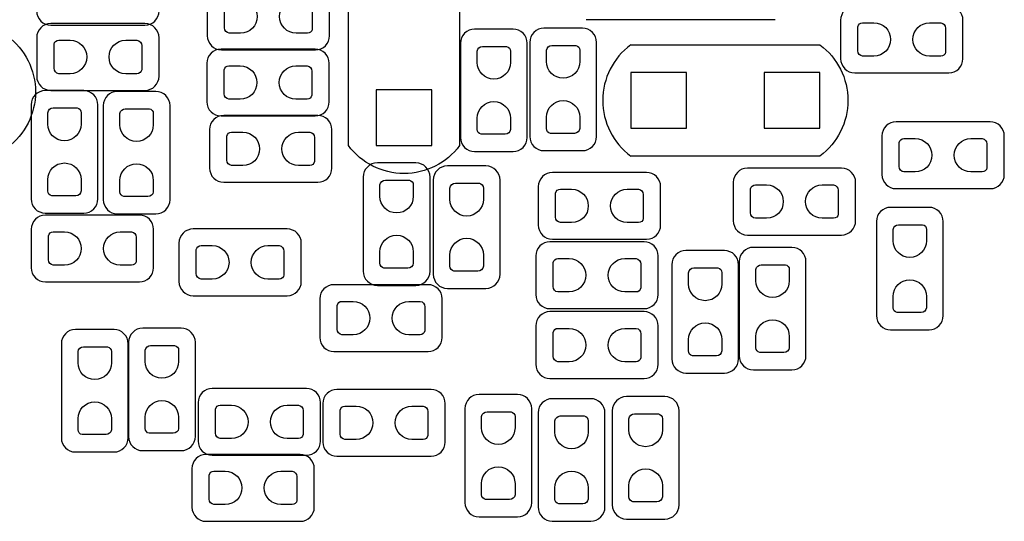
# Model space of a CAD drawing. Extents: x -19.8 to 77.6, y -11.3 to 44.7.
# Tile 6 of 11: x 33.5 to 42.3, y 19.4 to 23.9. Entities that reach past the tile are written whole.
import ezdxf

# ---------------------------------------------------------------- set-up
doc = ezdxf.new("R2010")
doc.units = 0
for name, color, linetype in [('PG_ASSEMBLY_BOTTOM', 12, 'CONTINUOUS'), ('PG_SILKSCREEN_BOTTOM', 7, 'CONTINUOUS'), ('PIN_BOTTOM', 52, 'CONTINUOUS')]:
    doc.layers.add(name, color=color, linetype=linetype)

msp = doc.modelspace()

# ---------------------------------------------------------------- linework, layer by layer
at = {"layer": 'PG_ASSEMBLY_BOTTOM'}
for points in [[(36.448111, 22.788245), (36.448111, 24.488267)], [(37.448109, 24.488267), (37.448109, 22.788245)], [(35.178746, 24.120373), (35.178746, 23.774171)], [(36.278845, 23.774171), (36.278845, 24.120373)], [(40.285492, 23.918342), (38.58547, 23.918342)], [(40.873451, 23.914303), (40.873451, 23.568101)], [(41.973551, 23.568101), (41.973551, 23.914303)], [(34.618168, 23.883645), (33.772069, 23.883645)], [(33.772119, 23.868888), (34.618219, 23.868888)], [(37.92855, 23.83409), (37.582348, 23.83409)], [(38.551891, 23.842015), (38.205689, 23.842015)], [(33.645069, 23.756645), (33.645069, 23.410443)], [(34.745168, 23.410443), (34.745168, 23.756645)], [(36.148543, 23.654182), (35.302444, 23.654182)], [(35.305746, 23.647171), (36.151845, 23.647171)], [(37.455348, 23.70709), (37.455348, 22.860991)], [(38.05555, 22.860991), (38.05555, 23.70709)], [(38.078689, 23.715015), (38.078689, 22.868915)], [(38.678891, 22.868915), (38.678891, 23.715015)], [(38.987146, 23.693018), (40.687168, 23.693018)], [(35.175444, 23.527182), (35.175444, 23.18098)], [(36.275543, 23.18098), (36.275543, 23.527182)], [(41.000451, 23.441101), (41.846551, 23.441101)], [(34.068029, 23.281183), (33.721827, 23.281183)], [(33.772069, 23.283443), (34.618168, 23.283443)], [(34.716898, 23.274071), (34.370696, 23.274071)], [(33.594827, 23.154183), (33.594827, 22.308083)], [(34.195029, 22.308083), (34.195029, 23.154183)], [(34.243696, 23.147071), (34.243696, 22.300971)], [(34.843898, 22.300971), (34.843898, 23.147071)], [(35.302444, 23.05398), (36.148543, 23.05398)], [(36.172648, 23.058095), (35.326549, 23.058095)], [(35.199549, 22.931095), (35.199549, 22.584893)], [(36.299648, 22.584893), (36.299648, 22.931095)], [(42.218381, 23.000919), (41.372282, 23.000919)], [(41.245282, 22.873919), (41.245282, 22.527717)], [(42.345381, 22.527717), (42.345381, 22.873919)], [(37.582348, 22.733991), (37.92855, 22.733991)], [(38.205689, 22.741915), (38.551891, 22.741915)], [(40.687168, 22.69302), (38.987146, 22.69302)], [(37.054587, 22.631933), (36.708385, 22.631933)], [(37.684227, 22.604781), (37.338025, 22.604781)], [(40.881529, 22.58441), (40.035429, 22.58441)], [(36.581385, 22.504933), (36.581385, 21.658834)], [(37.181587, 21.658834), (37.181587, 22.504933)], [(39.128471, 22.546031), (38.282372, 22.546031)], [(35.326549, 22.457893), (36.172648, 22.457893)], [(37.211025, 22.477781), (37.211025, 21.631681)], [(37.811227, 21.631681), (37.811227, 22.477781)], [(38.155372, 22.419031), (38.155372, 22.072829)], [(39.255471, 22.072829), (39.255471, 22.419031)], [(39.908429, 22.45741), (39.908429, 22.111208)], [(41.008529, 22.111208), (41.008529, 22.45741)], [(41.372282, 22.400717), (42.218381, 22.400717)], [(41.668929, 22.232645), (41.322727, 22.232645)], [(33.721827, 22.181083), (34.068029, 22.181083)], [(34.569121, 22.162795), (33.723021, 22.162795)], [(34.370696, 22.173971), (34.716898, 22.173971)], [(41.195727, 22.105645), (41.195727, 21.259546)], [(41.795929, 21.259546), (41.795929, 22.105645)], [(33.596021, 22.035795), (33.596021, 21.689593)], [(34.696121, 21.689593), (34.696121, 22.035795)], [(35.897642, 22.038767), (35.051543, 22.038767)], [(40.035429, 21.984208), (40.881529, 21.984208)], [(34.924543, 21.911767), (34.924543, 21.565565)], [(36.024642, 21.565565), (36.024642, 21.911767)], [(39.106094, 21.922689), (38.259995, 21.922689)], [(38.282372, 21.945829), (39.128471, 21.945829)], [(40.435276, 21.872981), (40.089074, 21.872981)], [(38.132995, 21.795689), (38.132995, 21.449487)], [(39.233094, 21.449487), (39.233094, 21.795689)], [(39.829207, 21.844254), (39.483005, 21.844254)], [(39.356005, 21.717254), (39.356005, 20.871155)], [(39.956207, 20.871155), (39.956207, 21.717254)], [(39.962074, 21.745981), (39.962074, 20.899882)], [(40.562276, 20.899882), (40.562276, 21.745981)], [(33.723021, 21.562593), (34.569121, 21.562593)], [(37.16401, 21.537981), (36.317911, 21.537981)], [(36.708385, 21.531834), (37.054587, 21.531834)], [(35.051543, 21.438565), (35.897642, 21.438565)], [(37.338025, 21.504681), (37.684227, 21.504681)], [(36.190911, 21.410981), (36.190911, 21.064779)], [(37.29101, 21.064779), (37.29101, 21.410981)], [(38.259995, 21.322487), (39.106094, 21.322487)], [(39.106399, 21.295639), (38.260299, 21.295639)], [(38.133299, 21.168639), (38.133299, 20.822437)], [(39.233399, 20.822437), (39.233399, 21.168639)], [(34.340267, 21.134857), (33.994065, 21.134857)], [(34.944583, 21.146973), (34.598381, 21.146973)], [(41.322727, 21.132546), (41.668929, 21.132546)], [(33.867065, 21.007857), (33.867065, 20.161758)], [(34.467267, 20.161758), (34.467267, 21.007857)], [(34.471381, 21.019973), (34.471381, 20.173874)], [(35.071583, 20.173874), (35.071583, 21.019973)], [(36.317911, 20.937779), (37.16401, 20.937779)], [(39.483005, 20.744155), (39.829207, 20.744155)], [(40.089074, 20.772882), (40.435276, 20.772882)], [(38.260299, 20.695437), (39.106399, 20.695437)], [(36.069803, 20.605496), (35.223704, 20.605496)], [(37.191391, 20.597114), (36.345292, 20.597114)], [(37.968936, 20.551927), (37.622734, 20.551927)], [(35.096704, 20.478496), (35.096704, 20.132294)], [(36.196803, 20.132294), (36.196803, 20.478496)], [(36.218292, 20.470114), (36.218292, 20.123912)], [(37.318391, 20.123912), (37.318391, 20.470114)], [(38.627558, 20.513827), (38.281356, 20.513827)], [(39.2938, 20.532344), (38.947598, 20.532344)], [(37.495734, 20.424927), (37.495734, 19.578828)], [(38.095936, 19.578828), (38.095936, 20.424927)], [(38.154356, 20.386827), (38.154356, 19.540728)], [(38.754558, 19.540728), (38.754558, 20.386827)], [(38.820598, 20.405344), (38.820598, 19.559245)], [(39.4208, 19.559245), (39.4208, 20.405344)], [(33.994065, 20.034758), (34.340267, 20.034758)], [(34.598381, 20.046874), (34.944583, 20.046874)], [(36.014203, 20.012406), (35.168103, 20.012406)], [(35.223704, 20.005294), (36.069803, 20.005294)], [(36.345292, 19.996912), (37.191391, 19.996912)], [(35.041103, 19.885406), (35.041103, 19.539204)], [(36.141203, 19.539204), (36.141203, 19.885406)], [(35.168103, 19.412204), (36.014203, 19.412204)], [(37.622734, 19.451828), (37.968936, 19.451828)], [(38.281356, 19.413728), (38.627558, 19.413728)], [(38.947598, 19.432245), (39.2938, 19.432245)]]:
    msp.add_lwpolyline(points, dxfattribs=at)
for points in [[(33.645119, 23.995888, 0.414214), (33.772119, 23.868888)], [(34.618219, 23.868888, 0.414253), (34.745219, 23.995888)], [(41.000451, 24.041303, 0.414253), (40.873451, 23.914303)], [(41.973551, 23.914303, 0.414214), (41.846551, 24.041303)], [(33.772069, 23.883645, 0.414135), (33.645069, 23.756645)], [(34.745168, 23.756645, 0.414174), (34.618168, 23.883645)], [(37.582348, 23.83409, 0.414214), (37.455348, 23.70709)], [(38.05555, 23.70709, 0.414135), (37.92855, 23.83409)], [(38.205689, 23.842015, 0.414214), (38.078689, 23.715015)], [(38.678891, 23.715015, 0.414135), (38.551891, 23.842015)], [(33.382737, 23.770107, -0.50391), (33.382737, 22.770313)], [(35.178746, 23.774171, 0.414174), (35.305746, 23.647171)], [(36.151845, 23.647171, 0.414135), (36.278845, 23.774171)], [(35.302444, 23.654182, 0.414253), (35.175444, 23.527182)], [(36.275543, 23.527182, 0.414214), (36.148543, 23.654182)], [(38.987044, 23.692917, 0.504928), (38.987044, 22.693122)], [(40.687269, 23.692917, -0.503873), (40.687269, 22.693122)], [(40.873451, 23.568101, 0.414174), (41.000451, 23.441101)], [(41.846551, 23.441101, 0.414135), (41.973551, 23.568101)], [(33.645069, 23.410443, 0.414214), (33.772069, 23.283443)], [(34.618168, 23.283443, 0.414253), (34.745168, 23.410443)], [(33.721827, 23.281183, 0.414174), (33.594827, 23.154183)], [(34.195029, 23.154183, 0.414253), (34.068029, 23.281183)], [(34.370696, 23.274071, 0.414174), (34.243696, 23.147071)], [(34.843898, 23.147071, 0.414253), (34.716898, 23.274071)], [(35.175444, 23.18098, 0.414174), (35.302444, 23.05398)], [(36.148543, 23.05398, 0.414135), (36.275543, 23.18098)], [(35.326549, 23.058095, 0.414253), (35.199549, 22.931095)], [(36.299648, 22.931095, 0.414214), (36.172648, 23.058095)], [(41.372282, 23.000919, 0.414253), (41.245282, 22.873919)], [(42.345381, 22.873919, 0.414214), (42.218381, 23.000919)], [(37.455348, 22.860991, 0.414253), (37.582348, 22.733991)], [(37.92855, 22.733991, 0.414174), (38.05555, 22.860991)], [(38.078689, 22.868915, 0.414253), (38.205689, 22.741915)], [(38.551891, 22.741915, 0.414174), (38.678891, 22.868915)], [(37.448007, 22.788143, -0.503873), (36.448213, 22.788143)], [(35.199549, 22.584893, 0.414174), (35.326549, 22.457893)], [(36.172648, 22.457893, 0.414135), (36.299648, 22.584893)], [(36.708385, 22.631933, 0.414214), (36.581385, 22.504933)], [(37.181587, 22.504933, 0.414135), (37.054587, 22.631933)], [(37.338025, 22.604781, 0.414214), (37.211025, 22.477781)], [(37.811227, 22.477781, 0.414135), (37.684227, 22.604781)], [(40.035429, 22.58441, 0.414135), (39.908429, 22.45741)], [(41.008529, 22.45741, 0.414174), (40.881529, 22.58441)], [(38.282372, 22.546031, 0.414253), (38.155372, 22.419031)], [(39.255471, 22.419031, 0.414214), (39.128471, 22.546031)], [(41.245282, 22.527717, 0.414174), (41.372282, 22.400717)], [(42.218381, 22.400717, 0.414135), (42.345381, 22.527717)], [(33.594827, 22.308083, 0.414135), (33.721827, 22.181083)], [(34.068029, 22.181083, 0.414214), (34.195029, 22.308083)], [(34.243696, 22.300971, 0.414135), (34.370696, 22.173971)], [(34.716898, 22.173971, 0.414214), (34.843898, 22.300971)], [(41.322727, 22.232645, 0.414174), (41.195727, 22.105645)], [(41.795929, 22.105645, 0.414253), (41.668929, 22.232645)], [(33.723021, 22.162795, 0.414135), (33.596021, 22.035795)], [(34.696121, 22.035795, 0.414174), (34.569121, 22.162795)], [(38.155372, 22.072829, 0.414174), (38.282372, 21.945829)], [(39.128471, 21.945829, 0.414135), (39.255471, 22.072829)], [(39.908429, 22.111208, 0.414214), (40.035429, 21.984208)], [(40.881529, 21.984208, 0.414253), (41.008529, 22.111208)], [(35.051543, 22.038767, 0.414253), (34.924543, 21.911767)], [(36.024642, 21.911767, 0.414214), (35.897642, 22.038767)], [(38.259995, 21.922689, 0.414253), (38.132995, 21.795689)], [(39.233094, 21.795689, 0.414214), (39.106094, 21.922689)], [(40.089074, 21.872981, 0.414214), (39.962074, 21.745981)], [(40.562276, 21.745981, 0.414135), (40.435276, 21.872981)], [(39.483005, 21.844254, 0.414214), (39.356005, 21.717254)], [(39.956207, 21.717254, 0.414135), (39.829207, 21.844254)], [(33.596021, 21.689593, 0.414214), (33.723021, 21.562593)], [(34.569121, 21.562593, 0.414253), (34.696121, 21.689593)], [(36.581385, 21.658834, 0.414253), (36.708385, 21.531834)], [(37.054587, 21.531834, 0.414174), (37.181587, 21.658834)], [(37.211025, 21.631681, 0.414253), (37.338025, 21.504681)], [(37.684227, 21.504681, 0.414174), (37.811227, 21.631681)], [(34.924543, 21.565565, 0.414174), (35.051543, 21.438565)], [(35.897642, 21.438565, 0.414135), (36.024642, 21.565565)], [(36.317911, 21.537981, 0.414135), (36.190911, 21.410981)], [(37.29101, 21.410981, 0.414174), (37.16401, 21.537981)], [(38.132995, 21.449487, 0.414174), (38.259995, 21.322487)], [(39.106094, 21.322487, 0.414135), (39.233094, 21.449487)], [(38.260299, 21.295639, 0.414253), (38.133299, 21.168639)], [(39.233399, 21.168639, 0.414214), (39.106399, 21.295639)], [(41.195727, 21.259546, 0.414135), (41.322727, 21.132546)], [(41.668929, 21.132546, 0.414214), (41.795929, 21.259546)], [(33.994065, 21.134857, 0.414174), (33.867065, 21.007857)], [(34.467267, 21.007857, 0.414253), (34.340267, 21.134857)], [(34.598381, 21.146973, 0.414174), (34.471381, 21.019973)], [(35.071583, 21.019973, 0.414253), (34.944583, 21.146973)], [(36.190911, 21.064779, 0.414214), (36.317911, 20.937779)], [(37.16401, 20.937779, 0.414253), (37.29101, 21.064779)], [(39.962074, 20.899882, 0.414253), (40.089074, 20.772882)], [(40.435276, 20.772882, 0.414174), (40.562276, 20.899882)], [(38.133299, 20.822437, 0.414174), (38.260299, 20.695437)], [(39.106399, 20.695437, 0.414135), (39.233399, 20.822437)], [(39.356005, 20.871155, 0.414253), (39.483005, 20.744155)], [(39.829207, 20.744155, 0.414174), (39.956207, 20.871155)], [(35.223704, 20.605496, 0.414253), (35.096704, 20.478496)], [(36.196803, 20.478496, 0.414214), (36.069803, 20.605496)], [(36.345292, 20.597114, 0.414135), (36.218292, 20.470114)], [(37.318391, 20.470114, 0.414174), (37.191391, 20.597114)], [(37.622734, 20.551927, 0.414174), (37.495734, 20.424927)], [(38.095936, 20.424927, 0.414253), (37.968936, 20.551927)], [(38.281356, 20.513827, 0.414174), (38.154356, 20.386827)], [(38.754558, 20.386827, 0.414253), (38.627558, 20.513827)], [(38.947598, 20.532344, 0.414174), (38.820598, 20.405344)], [(39.4208, 20.405344, 0.414253), (39.2938, 20.532344)], [(33.867065, 20.161758, 0.414135), (33.994065, 20.034758)], [(34.340267, 20.034758, 0.414214), (34.467267, 20.161758)], [(34.471381, 20.173874, 0.414135), (34.598381, 20.046874)], [(34.944583, 20.046874, 0.414214), (35.071583, 20.173874)], [(35.096704, 20.132294, 0.414174), (35.223704, 20.005294)], [(36.069803, 20.005294, 0.414135), (36.196803, 20.132294)], [(36.218292, 20.123912, 0.414214), (36.345292, 19.996912)], [(37.191391, 19.996912, 0.414253), (37.318391, 20.123912)], [(35.168103, 20.012406, 0.414253), (35.041103, 19.885406)], [(36.141203, 19.885406, 0.414214), (36.014203, 20.012406)], [(37.495734, 19.578828, 0.414135), (37.622734, 19.451828)], [(37.968936, 19.451828, 0.414214), (38.095936, 19.578828)], [(35.041103, 19.539204, 0.414174), (35.168103, 19.412204)], [(36.014203, 19.412204, 0.414135), (36.141203, 19.539204)], [(38.154356, 19.540728, 0.414135), (38.281356, 19.413728)], [(38.627558, 19.413728, 0.414214), (38.754558, 19.540728)], [(38.820598, 19.559245, 0.414135), (38.947598, 19.432245)], [(39.2938, 19.432245, 0.414214), (39.4208, 19.559245)]]:
    msp.add_lwpolyline(points, format="xyb", dxfattribs=at)
at = {"layer": 'PG_SILKSCREEN_BOTTOM'}
for points in [[(36.448111, 22.788245), (36.448111, 24.488267)], [(37.448109, 24.488267), (37.448109, 22.788245)], [(40.285492, 23.918342), (38.58547, 23.918342)], [(38.987146, 23.693018), (40.687168, 23.693018)], [(40.687168, 22.69302), (38.987146, 22.69302)]]:
    msp.add_lwpolyline(points, dxfattribs=at)
for points in [[(33.382737, 23.770107, -0.50391), (33.382737, 22.770313)], [(38.987044, 23.692917, 0.504928), (38.987044, 22.693122)], [(40.687269, 23.692917, -0.503873), (40.687269, 22.693122)], [(37.448007, 22.788143, -0.503873), (36.448213, 22.788143)]]:
    msp.add_lwpolyline(points, format="xyb", dxfattribs=at)
at = {"layer": 'PIN_BOTTOM'}
for points in [[(35.478517, 23.797082), (35.376917, 23.797082, -0.376179), (35.334423, 23.845571), (35.334423, 24.061471, -0.366061), (35.376917, 24.097259), (35.478517, 24.097259, -0.999182)], [(35.978795, 24.097259), (36.080395, 24.097259, -0.376179), (36.122889, 24.048771), (36.122889, 23.832871, -0.366061), (36.080395, 23.797082), (35.978795, 23.797082, -0.999182)], [(41.173222, 23.591012), (41.071622, 23.591012, -0.376179), (41.029128, 23.639501), (41.029128, 23.855401, -0.366061), (41.071622, 23.891189), (41.173222, 23.891189, -0.999182)], [(41.673501, 23.891189), (41.775101, 23.891189, -0.376179), (41.817595, 23.842701), (41.817595, 23.626801, -0.366061), (41.775101, 23.591012), (41.673501, 23.591012, -0.999182)], [(33.945119, 23.433557), (33.843519, 23.433557, -0.376179), (33.801025, 23.482046), (33.801025, 23.697946, -0.366061), (33.843519, 23.733735), (33.945119, 23.733735, -0.999182)], [(34.445397, 23.733735), (34.546997, 23.733735, -0.376179), (34.589491, 23.685246), (34.589491, 23.469346, -0.366061), (34.546997, 23.433557), (34.445397, 23.433557, -0.999182)], [(37.605462, 23.53404), (37.605462, 23.63564, -0.376179), (37.653951, 23.678134), (37.869851, 23.678134, -0.366061), (37.905639, 23.63564), (37.905639, 23.53404, -0.999182)], [(38.228803, 23.541965), (38.228803, 23.643565, -0.376179), (38.277292, 23.686059), (38.493192, 23.686059, -0.366061), (38.528981, 23.643565), (38.528981, 23.541965, -0.999182)], [(35.475215, 23.203891), (35.373615, 23.203891, -0.376179), (35.331121, 23.252379), (35.331121, 23.468279, -0.366061), (35.373615, 23.504068), (35.475215, 23.504068, -0.999182)], [(35.975493, 23.504068), (36.077093, 23.504068, -0.376179), (36.119587, 23.455579), (36.119587, 23.239679, -0.366061), (36.077093, 23.203891), (35.975493, 23.203891, -0.999182)], [(33.744738, 22.981412), (33.744738, 23.083012, -0.376179), (33.793227, 23.125506), (34.009127, 23.125506, -0.366061), (34.044915, 23.083012), (34.044915, 22.981412, -0.999182)], [(34.393607, 22.9743), (34.393607, 23.0759, -0.376179), (34.442095, 23.118394), (34.657995, 23.118394, -0.366061), (34.693784, 23.0759), (34.693784, 22.9743, -0.999182)], [(37.905639, 23.033761), (37.905639, 22.932161, -0.376179), (37.857151, 22.889667), (37.641251, 22.889667, -0.366061), (37.605462, 22.932161), (37.605462, 23.033761, -0.999182)], [(38.528981, 23.041686), (38.528981, 22.940086, -0.376179), (38.480492, 22.897592), (38.264592, 22.897592, -0.366061), (38.228803, 22.940086), (38.228803, 23.041686, -0.999182)], [(35.499319, 22.607803), (35.397719, 22.607803, -0.376179), (35.355225, 22.656292), (35.355225, 22.872192, -0.366061), (35.397719, 22.907981), (35.499319, 22.907981, -0.999182)], [(35.999598, 22.907981), (36.101198, 22.907981, -0.376179), (36.143692, 22.859492), (36.143692, 22.643592, -0.366061), (36.101198, 22.607803), (35.999598, 22.607803, -0.999182)], [(41.545053, 22.550628), (41.443453, 22.550628, -0.376179), (41.400959, 22.599117), (41.400959, 22.815017, -0.366061), (41.443453, 22.850805), (41.545053, 22.850805, -0.999182)], [(42.045331, 22.850805), (42.146931, 22.850805, -0.376179), (42.189425, 22.802317), (42.189425, 22.586417, -0.366061), (42.146931, 22.550628), (42.045331, 22.550628, -0.999182)], [(34.044915, 22.481134), (34.044915, 22.379534, -0.376179), (33.996427, 22.337039), (33.780527, 22.337039, -0.366061), (33.744738, 22.379534), (33.744738, 22.481134, -0.999182)], [(34.693784, 22.474022), (34.693784, 22.372422, -0.376179), (34.645295, 22.329927), (34.429395, 22.329927, -0.366061), (34.393607, 22.372422), (34.393607, 22.474022, -0.999182)], [(36.731499, 22.331883), (36.731499, 22.433483, -0.376179), (36.779987, 22.475977), (36.995887, 22.475977, -0.366061), (37.031676, 22.433483), (37.031676, 22.331883, -0.999182)], [(37.361139, 22.304731), (37.361139, 22.406331, -0.376179), (37.409628, 22.448825), (37.625528, 22.448825, -0.366061), (37.661317, 22.406331), (37.661317, 22.304731, -0.999182)], [(40.208479, 22.134322), (40.106879, 22.134322, -0.376179), (40.064385, 22.182811), (40.064385, 22.398711, -0.366061), (40.106879, 22.434499), (40.208479, 22.434499, -0.999182)], [(40.708758, 22.434499), (40.810358, 22.434499, -0.376179), (40.852852, 22.386011), (40.852852, 22.170111, -0.366061), (40.810358, 22.134322), (40.708758, 22.134322, -0.999182)], [(38.455143, 22.095739), (38.353543, 22.095739, -0.376179), (38.311049, 22.144228), (38.311049, 22.360128, -0.366061), (38.353543, 22.395917), (38.455143, 22.395917, -0.999182)], [(38.955421, 22.395917), (39.057021, 22.395917, -0.376179), (39.099515, 22.347428), (39.099515, 22.131528, -0.366061), (39.057021, 22.095739), (38.955421, 22.095739, -0.999182)], [(41.345637, 21.932875), (41.345637, 22.034475, -0.376179), (41.394126, 22.076969), (41.610026, 22.076969, -0.366061), (41.645815, 22.034475), (41.645815, 21.932875, -0.999182)], [(33.896071, 21.712707), (33.794471, 21.712707, -0.376179), (33.751977, 21.761196), (33.751977, 21.977096, -0.366061), (33.794471, 22.012885), (33.896071, 22.012885, -0.999182)], [(34.39635, 22.012885), (34.49795, 22.012885, -0.376179), (34.540444, 21.964396), (34.540444, 21.748496, -0.366061), (34.49795, 21.712707), (34.39635, 21.712707, -0.999182)], [(37.031676, 21.831605), (37.031676, 21.730005, -0.376179), (36.983187, 21.687511), (36.767287, 21.687511, -0.366061), (36.731499, 21.730005), (36.731499, 21.831605, -0.999182)], [(35.224314, 21.588476), (35.122714, 21.588476, -0.376179), (35.080219, 21.636965), (35.080219, 21.852865, -0.366061), (35.122714, 21.888653), (35.224314, 21.888653, -0.999182)], [(35.724592, 21.888653), (35.826192, 21.888653, -0.376179), (35.868686, 21.840165), (35.868686, 21.624265, -0.366061), (35.826192, 21.588476), (35.724592, 21.588476, -0.999182)], [(37.661317, 21.804452), (37.661317, 21.702852, -0.376179), (37.612828, 21.660358), (37.396928, 21.660358, -0.366061), (37.361139, 21.702852), (37.361139, 21.804452, -0.999182)], [(38.432765, 21.472398), (38.331165, 21.472398, -0.376179), (38.288671, 21.520887), (38.288671, 21.736787, -0.366061), (38.331165, 21.772575), (38.432765, 21.772575, -0.999182)], [(38.933044, 21.772575), (39.034644, 21.772575, -0.376179), (39.077138, 21.724087), (39.077138, 21.508187, -0.366061), (39.034644, 21.472398), (38.933044, 21.472398, -0.999182)], [(40.112188, 21.572931), (40.112188, 21.674531, -0.376179), (40.160677, 21.717025), (40.376577, 21.717025, -0.366061), (40.412365, 21.674531), (40.412365, 21.572931, -0.999182)], [(39.506119, 21.544204), (39.506119, 21.645804, -0.376179), (39.554607, 21.688298), (39.770507, 21.688298, -0.366061), (39.806296, 21.645804), (39.806296, 21.544204, -0.999182)], [(41.645815, 21.432596), (41.645815, 21.330996, -0.376179), (41.597326, 21.288502), (41.381426, 21.288502, -0.366061), (41.345637, 21.330996), (41.345637, 21.432596, -0.999182)], [(36.490961, 21.087893), (36.389361, 21.087893, -0.376179), (36.346867, 21.136381), (36.346867, 21.352281, -0.366061), (36.389361, 21.38807), (36.490961, 21.38807, -0.999182)], [(36.991239, 21.38807), (37.092839, 21.38807, -0.376179), (37.135333, 21.339581), (37.135333, 21.123681, -0.366061), (37.092839, 21.087893), (36.991239, 21.087893, -0.999182)], [(39.806296, 21.043925), (39.806296, 20.942325, -0.376179), (39.757807, 20.899831), (39.541907, 20.899831, -0.366061), (39.506119, 20.942325), (39.506119, 21.043925, -0.999182)], [(40.412365, 21.072653), (40.412365, 20.971053, -0.376179), (40.363877, 20.928559), (40.147977, 20.928559, -0.366061), (40.112188, 20.971053), (40.112188, 21.072653, -0.999182)], [(38.43307, 20.845348), (38.33147, 20.845348, -0.376179), (38.288976, 20.893837), (38.288976, 21.109737, -0.366061), (38.33147, 21.145525), (38.43307, 21.145525, -0.999182)], [(38.933349, 21.145525), (39.034949, 21.145525, -0.376179), (39.077443, 21.097037), (39.077443, 20.881137, -0.366061), (39.034949, 20.845348), (38.933349, 20.845348, -0.999182)], [(34.621292, 20.847202), (34.621292, 20.948802, -0.376179), (34.669781, 20.991297), (34.885681, 20.991297, -0.366061), (34.921469, 20.948802), (34.921469, 20.847202, -0.999182)], [(34.016975, 20.835087), (34.016975, 20.936687, -0.376179), (34.065464, 20.979181), (34.281364, 20.979181, -0.366061), (34.317153, 20.936687), (34.317153, 20.835087, -0.999182)], [(34.317153, 20.334808), (34.317153, 20.233208, -0.376179), (34.268664, 20.190714), (34.052764, 20.190714, -0.366061), (34.016975, 20.233208), (34.016975, 20.334808, -0.999182)], [(34.921469, 20.346924), (34.921469, 20.245324, -0.376179), (34.872981, 20.20283), (34.657081, 20.20283, -0.366061), (34.621292, 20.245324), (34.621292, 20.346924, -0.999182)], [(35.396475, 20.155205), (35.294875, 20.155205, -0.376179), (35.252381, 20.203693), (35.252381, 20.419593, -0.366061), (35.294875, 20.455382), (35.396475, 20.455382, -0.999182)], [(35.896753, 20.455382), (35.998353, 20.455382, -0.376179), (36.040847, 20.406893), (36.040847, 20.190993, -0.366061), (35.998353, 20.155205), (35.896753, 20.155205, -0.999182)], [(36.518342, 20.147026), (36.416742, 20.147026, -0.376179), (36.374248, 20.195515), (36.374248, 20.411415, -0.366061), (36.416742, 20.447203), (36.518342, 20.447203, -0.999182)], [(37.01862, 20.447203), (37.12022, 20.447203, -0.376179), (37.162715, 20.398715), (37.162715, 20.182815, -0.366061), (37.12022, 20.147026), (37.01862, 20.147026, -0.999182)], [(37.645645, 20.252157), (37.645645, 20.353757, -0.376179), (37.694133, 20.396251), (37.910033, 20.396251, -0.366061), (37.945822, 20.353757), (37.945822, 20.252157, -0.999182)], [(38.970509, 20.232573), (38.970509, 20.334173, -0.376179), (39.018997, 20.376667), (39.234897, 20.376667, -0.366061), (39.270686, 20.334173), (39.270686, 20.232573, -0.999182)], [(38.304267, 20.214057), (38.304267, 20.315657, -0.376179), (38.352755, 20.358151), (38.568655, 20.358151, -0.366061), (38.604444, 20.315657), (38.604444, 20.214057, -0.999182)], [(35.340874, 19.562115), (35.239274, 19.562115, -0.376179), (35.19678, 19.610603), (35.19678, 19.826503, -0.366061), (35.239274, 19.862292), (35.340874, 19.862292, -0.999182)], [(35.841153, 19.862292), (35.942753, 19.862292, -0.376179), (35.985247, 19.813803), (35.985247, 19.597903, -0.366061), (35.942753, 19.562115), (35.841153, 19.562115, -0.999182)], [(37.945822, 19.751878), (37.945822, 19.650278, -0.376179), (37.897333, 19.607784), (37.681433, 19.607784, -0.366061), (37.645645, 19.650278), (37.645645, 19.751878, -0.999182)], [(38.604444, 19.713778), (38.604444, 19.612178, -0.376179), (38.555955, 19.569684), (38.340055, 19.569684, -0.366061), (38.304267, 19.612178), (38.304267, 19.713778, -0.999182)], [(39.270686, 19.732295), (39.270686, 19.630695, -0.376179), (39.222197, 19.588201), (39.006297, 19.588201, -0.366061), (38.970509, 19.630695), (38.970509, 19.732295, -0.999182)]]:
    msp.add_lwpolyline(points, format="xyb", close=True, dxfattribs=at)
for points in [[(39.487094, 22.943083), (39.487094, 23.442955), (38.987222, 23.442955), (38.987222, 22.943083)], [(40.687092, 22.943083), (40.687092, 23.442955), (40.18722, 23.442955), (40.18722, 22.943083)], [(36.698174, 22.788321), (37.198046, 22.788321), (37.198046, 23.288193), (36.698174, 23.288193)]]:
    msp.add_lwpolyline(points, close=True, dxfattribs=at)

doc.saveas('drawing.dxf')
